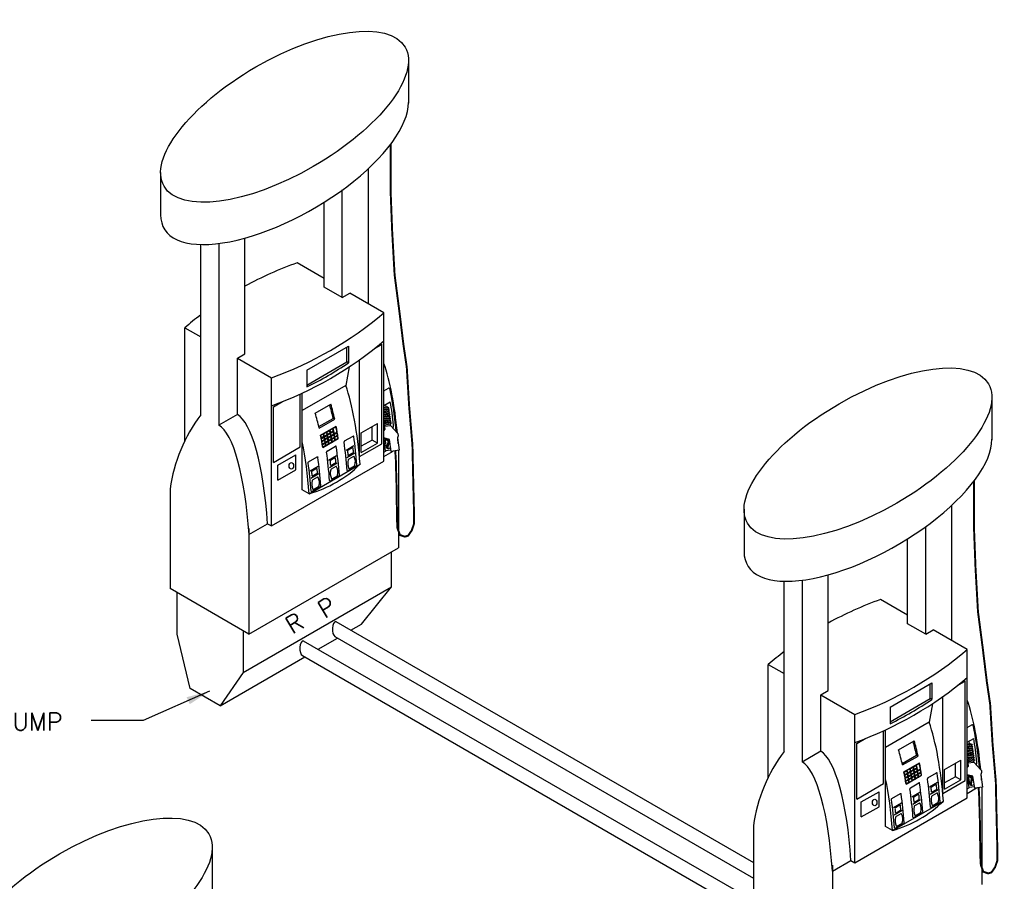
# Model space of a CAD drawing. Extents: x -15981 to -11679, y 2285 to 5601.
# Tile 101 of 103: x -12910 to -12404, y 3910 to 4353. Entities that reach past the tile are written whole.
import ezdxf

# ---------------------------------------------------------------- set-up
doc = ezdxf.new("R2010")
doc.units = 0
doc.header["$MEASUREMENT"] = 0
doc.header["$PDSIZE"] = 1
for name, color, linetype in [('DISPENSER', 3, 'CONTINUOUS'), ('PIPING-PRODUCT-PREMIUM', 5, 'CONTINUOUS'), ('PIPING-PRODUCT-REGULAR', 4, 'CONTINUOUS'), ('TEXT', 3, 'CONTINUOUS')]:
    doc.layers.add(name, color=color, linetype=linetype)
doc.styles.add('SIMPLEX', font='simplex')
doc.dimstyles.new('DIM96', dxfattribs={"dimscale": 96, "dimtxt": 0.125, "dimasz": 0.125, "dimexe": 0.0625, "dimexo": 0.0625, "dimgap": 0.0625, "dimtad": 1, "dimdec": 4, "dimzin": 3, "dimdsep": 46, "dimlunit": 4, "dimtxsty": 'SIMPLEX', "dimcen": 0, "dimdle": 0.0625, "dimclrd": 3, "dimclre": 3, "dimclrt": 3, "dimadec": 0, "dimazin": 0, "dimtfac": 1, "dimtdec": 4, "dimtmove": 2, "dimatfit": 3, "dimfxl": 1, "dimfrac": 2, "dimtolj": 1, "dimtzin": 0, "dimarcsym": 0})

msp = doc.modelspace()

# ---------------------------------------------------------------- linework, layer by layer
at = {"layer": 'DISPENSER'}
for p, q in [((-12710.23, 4332.02), (-12710.23, 4309.92)), ((-12837.66, 4274.29), (-12837.66, 4252.56)), ((-12730.83, 4206.73), (-12730.83, 4276.33)), ((-12744.24, 4209.99), (-12744.24, 4265.33)), ((-12753.58, 4215.38), (-12753.58, 4259.01)), ((-12794.31, 4181.08), (-12794.31, 4240.55)), ((-12817.06, 4149.68), (-12817.06, 4237.26)), ((-12807.72, 4237.78), (-12807.72, 4144.29)), ((-12753.58, 4219.86), (-12767.44, 4227.87)), ((-12744.24, 4209.99), (-12753.58, 4215.38)), ((-12744.24, 4209.99), (-12740.36, 4212.23)), ((-12722.87, 4202.13), (-12740.36, 4212.23)), ((-12722.87, 4125.87), (-12722.87, 4202.13)), ((-12825.27, 4194.48), (-12817.06, 4189.74)), ((-12825.27, 4136.26), (-12825.27, 4194.48)), ((-12798.19, 4178.84), (-12794.31, 4181.08)), ((-12798.19, 4149.79), (-12798.19, 4178.84)), ((-12798.19, 4178.84), (-12780.7, 4168.74)), ((-12735.43, 4128.15), (-12735.43, 4177.94)), ((-12740.74, 4174.29), (-12742.47, 4164.76)), ((-12780.7, 4092.48), (-12780.7, 4168.74)), ((-12742.47, 4164.76), (-12764.86, 4151.84)), ((-12764.86, 4111.15), (-12764.86, 4160.82)), ((-12410.23, 4158.81), (-12410.23, 4136.72)), ((-12798.19, 4149.79), (-12807.72, 4144.29)), ((-12742.29, 4131.56), (-12738.24, 4133.91)), ((-12751.29, 4126.37), (-12747.24, 4128.71)), ((-12741.87, 4127.78), (-12737.82, 4130.12)), ((-12715.34, 4131.36), (-12715.34, 4081.26)), ((-12780.7, 4092.48), (-12722.87, 4125.87)), ((-12761.29, 4109.1), (-12735.14, 4124.2)), ((-12760.79, 4120.88), (-12756.74, 4123.22)), ((-12750.87, 4122.58), (-12746.82, 4124.92)), ((-12760.37, 4117.1), (-12756.32, 4119.44)), ((-12832.8, 4111.56), (-12832.8, 4060.3)), ((-12761.29, 4109.1), (-12764.86, 4111.15)), ((-12430.83, 4033.52), (-12430.83, 4103.12)), ((-12537.66, 4101.08), (-12537.66, 4079.35)), ((-12792.23, 4088.13), (-12782.7, 4093.63)), ((-12782.7, 4093.63), (-12780.7, 4092.48)), ((-12444.24, 4036.79), (-12444.24, 4092.12)), ((-12792.23, 4091.2), (-12792.23, 4036.87)), ((-12792.23, 4036.87), (-12715.34, 4081.26)), ((-12453.58, 4042.18), (-12453.58, 4085.8)), ((-12494.31, 4007.87), (-12494.31, 4067.35)), ((-12517.06, 3976.48), (-12517.06, 4064.06)), ((-12507.72, 4064.58), (-12507.72, 3971.08)), ((-12792.23, 4036.87), (-12832.8, 4060.3)), ((-12453.58, 4046.65), (-12467.44, 4054.66)), ((-12444.24, 4036.79), (-12453.58, 4042.18)), ((-12444.24, 4036.79), (-12440.36, 4039.02)), ((-12422.87, 4028.93), (-12440.36, 4039.02)), ((-12422.87, 3952.66), (-12422.87, 4028.93)), ((-12525.27, 4021.27), (-12517.06, 4016.53)), ((-12525.27, 3963.06), (-12525.27, 4021.27)), ((-12498.19, 4005.64), (-12494.31, 4007.87)), ((-12498.19, 3976.59), (-12498.19, 4005.64)), ((-12498.19, 4005.64), (-12480.7, 3995.54)), ((-12440.74, 4001.09), (-12442.47, 3991.56)), ((-12435.43, 3954.94), (-12435.43, 4004.73)), ((-12480.7, 3919.27), (-12480.7, 3995.54)), ((-12442.47, 3991.56), (-12464.86, 3978.63)), ((-12464.86, 3937.95), (-12464.86, 3987.61)), ((-12498.19, 3976.59), (-12507.72, 3971.08)), ((-12442.29, 3958.36), (-12438.24, 3960.7)), ((-12451.29, 3953.16), (-12447.24, 3955.5)), ((-12441.87, 3954.58), (-12437.82, 3956.91)), ((-12415.34, 3958.15), (-12415.34, 3908.06)), ((-12480.7, 3919.27), (-12422.87, 3952.66)), ((-12461.29, 3935.89), (-12435.14, 3950.99)), ((-12460.79, 3947.68), (-12456.74, 3950.02)), ((-12450.87, 3949.38), (-12446.82, 3951.72)), ((-12460.37, 3943.89), (-12456.32, 3946.23)), ((-12532.8, 3938.35), (-12532.8, 3887.09)), ((-12461.29, 3935.89), (-12464.86, 3937.95)), ((-12811.15, 3927.35), (-12811.15, 3905.25)), ((-12492.23, 3914.93), (-12482.7, 3920.43)), ((-12482.7, 3920.43), (-12480.7, 3919.27)), ((-12492.23, 3917.99), (-12492.23, 3863.67))]:
    msp.add_line(p, q, dxfattribs=at)
at = {"layer": 'DISPENSER', "color": 2}
for p, q in [((-12762.5, 4172.57), (-12741.06, 4184.96)), ((-12741.06, 4184.96), (-12741.06, 4176.46)), ((-12727.62, 4183.8), (-12723.87, 4185.97)), ((-12723.87, 4134.82), (-12723.87, 4185.97)), ((-12762.5, 4172.57), (-12762.5, 4163.97)), ((-12722.87, 4161.98), (-12720.54, 4163.33)), ((-12765.86, 4133.16), (-12765.86, 4160.36)), ((-12779.7, 4153.74), (-12774.94, 4156.48)), ((-12779.7, 4125.17), (-12779.7, 4153.74)), ((-12758.14, 4150.53), (-12750.14, 4155.15)), ((-12722.87, 4154.5), (-12719.55, 4156.41)), ((-12756.17, 4142.76), (-12748.17, 4147.38)), ((-12734.48, 4140.4), (-12726.15, 4145.21)), ((-12726.15, 4135.1), (-12726.15, 4145.21)), ((-12754.32, 4132.88), (-12746.32, 4137.5)), ((-12743.1, 4136.21), (-12738.71, 4138.75)), ((-12734.48, 4130.28), (-12734.48, 4140.4)), ((-12779.7, 4125.17), (-12765.86, 4133.16)), ((-12752.1, 4131.02), (-12747.71, 4133.55)), ((-12735.43, 4128.15), (-12723.87, 4134.82)), ((-12734.48, 4130.28), (-12726.15, 4135.1)), ((-12777.34, 4123.76), (-12768.22, 4129.03)), ((-12768.22, 4121.32), (-12768.22, 4129.03)), ((-12722.87, 4130.49), (-12721.71, 4131.16)), ((-12722.87, 4128.18), (-12718.05, 4130.96)), ((-12777.34, 4116.05), (-12777.34, 4123.76)), ((-12741.39, 4120.87), (-12737.01, 4123.41)), ((-12777.34, 4116.05), (-12768.22, 4121.32)), ((-12750.39, 4115.68), (-12746.01, 4118.21)), ((-12759.89, 4110.19), (-12755.51, 4112.72)), ((-12718.91, 4061.2), (-12718.91, 4079.2)), ((-12795.15, 4017.18), (-12718.91, 4061.2)), ((-12734.4, 4041.95), (-12718.91, 4061.2)), ((-12739.79, 4038.84), (-12734.4, 4041.95)), ((-12462.5, 3999.37), (-12441.06, 4011.75)), ((-12441.06, 4011.75), (-12441.06, 4003.25)), ((-12427.62, 4010.59), (-12423.87, 4012.76)), ((-12423.87, 3961.62), (-12423.87, 4012.76)), ((-12462.5, 3999.37), (-12462.5, 3990.76)), ((-12422.87, 3988.78), (-12420.54, 3990.12)), ((-12465.86, 3959.95), (-12465.86, 3987.15)), ((-12479.7, 3980.53), (-12474.94, 3983.28)), ((-12479.7, 3951.96), (-12479.7, 3980.53)), ((-12458.14, 3977.33), (-12450.14, 3981.94)), ((-12422.87, 3981.29), (-12419.55, 3983.21)), ((-12456.17, 3969.55), (-12448.17, 3974.17)), ((-12434.48, 3967.2), (-12426.14, 3972.01)), ((-12426.14, 3961.89), (-12426.14, 3972.01)), ((-12443.09, 3963.01), (-12438.71, 3965.54)), ((-12434.48, 3957.08), (-12434.48, 3967.2)), ((-12479.7, 3951.96), (-12465.86, 3959.95)), ((-12454.32, 3959.68), (-12446.32, 3964.3)), ((-12452.09, 3957.81), (-12447.71, 3960.35)), ((-12435.43, 3954.94), (-12423.87, 3961.62)), ((-12434.48, 3957.08), (-12426.14, 3961.89)), ((-12477.34, 3950.56), (-12468.22, 3955.82)), ((-12468.22, 3948.11), (-12468.22, 3955.82)), ((-12422.87, 3957.28), (-12421.71, 3957.95)), ((-12422.87, 3954.97), (-12418.05, 3957.75)), ((-12477.34, 3942.85), (-12477.34, 3950.56)), ((-12441.39, 3947.67), (-12437.01, 3950.2)), ((-12477.34, 3942.85), (-12468.22, 3948.11)), ((-12450.39, 3942.47), (-12446.01, 3945)), ((-12459.89, 3936.99), (-12455.51, 3939.52))]:
    msp.add_line(p, q, dxfattribs=at)
at = {"layer": 'DISPENSER', "color": 7}
for p, q in [((-12741.85, 4176.92), (-12741.85, 4184.5)), ((-12762.5, 4164.99), (-12741.85, 4176.92)), ((-12741.06, 4176.46), (-12741.85, 4176.92)), ((-12720.35, 4153.31), (-12722.87, 4152.94)), ((-12720.83, 4152.6), (-12722.87, 4152.3)), ((-12720.18, 4152.19), (-12722.87, 4151.8)), ((-12756.35, 4143.57), (-12748.96, 4147.84)), ((-12748.17, 4147.38), (-12748.96, 4147.84)), ((-12720.66, 4151.48), (-12722.87, 4151.16)), ((-12720.02, 4151.08), (-12722.87, 4150.66)), ((-12720.5, 4150.36), (-12722.87, 4150.02)), ((-12719.85, 4149.96), (-12722.87, 4149.51)), ((-12720.33, 4149.25), (-12722.87, 4148.87)), ((-12719.69, 4148.84), (-12722.87, 4148.37)), ((-12719.52, 4147.72), (-12722.87, 4147.23)), ((-12720.17, 4148.13), (-12722.8, 4147.74)), ((-12720, 4147.01), (-12722.64, 4146.62)), ((-12750.49, 4141.89), (-12749.11, 4142.68)), ((-12748.89, 4142.81), (-12747.51, 4143.6)), ((-12728.93, 4136.7), (-12728.93, 4143.61)), ((-12719.36, 4146.6), (-12722.87, 4146.09)), ((-12719.2, 4145.49), (-12722.87, 4144.95)), ((-12719.84, 4145.89), (-12722.47, 4145.51)), ((-12755.29, 4139.12), (-12753.91, 4139.91)), ((-12755.04, 4137.81), (-12753.67, 4138.6)), ((-12754.99, 4137.55), (-12752.02, 4139.26)), ((-12754.75, 4136.23), (-12753.38, 4137.03)), ((-12753.69, 4140.04), (-12752.31, 4140.83)), ((-12753.44, 4138.73), (-12752.07, 4139.52)), ((-12753.15, 4137.16), (-12751.78, 4137.95)), ((-12753.11, 4136.9), (-12751.74, 4137.69)), ((-12752.09, 4140.96), (-12750.71, 4141.76)), ((-12751.84, 4139.65), (-12750.47, 4140.45)), ((-12751.79, 4139.39), (-12750.42, 4140.18)), ((-12751.55, 4138.08), (-12750.18, 4138.87)), ((-12751.51, 4137.82), (-12750.14, 4138.61)), ((-12751.28, 4136.51), (-12749.91, 4137.3)), ((-12751.24, 4136.24), (-12749.87, 4137.03)), ((-12750.24, 4140.58), (-12748.87, 4141.37)), ((-12750.19, 4140.32), (-12748.82, 4141.11)), ((-12749.95, 4139.01), (-12748.58, 4139.8)), ((-12749.91, 4138.74), (-12748.54, 4139.53)), ((-12749.68, 4137.43), (-12748.31, 4138.22)), ((-12749.64, 4137.17), (-12748.27, 4137.96)), ((-12748.35, 4139.93), (-12746.98, 4140.72)), ((-12748.31, 4139.67), (-12746.94, 4140.46)), ((-12748.08, 4138.35), (-12746.71, 4139.15)), ((-12748.04, 4138.09), (-12746.67, 4138.88)), ((-12747.83, 4136.78), (-12746.46, 4137.57)), ((-12754.71, 4135.97), (-12753.34, 4136.76)), ((-12754.48, 4134.66), (-12753.11, 4135.45)), ((-12754.44, 4134.4), (-12753.07, 4135.19)), ((-12754.23, 4133.08), (-12752.86, 4133.87)), ((-12752.88, 4135.58), (-12751.51, 4136.37)), ((-12752.84, 4135.32), (-12751.47, 4136.11)), ((-12752.63, 4134.01), (-12751.26, 4134.8)), ((-12751.03, 4134.93), (-12749.66, 4135.72)), ((-12749.43, 4135.85), (-12748.06, 4136.64)), ((-12728.93, 4136.7), (-12734.48, 4133.5)), ((-12726.15, 4135.1), (-12728.93, 4136.7)), ((-12441.85, 4003.71), (-12441.85, 4011.29)), ((-12462.5, 3991.79), (-12441.85, 4003.71)), ((-12441.06, 4003.25), (-12441.85, 4003.71)), ((-12420.35, 3980.11), (-12422.87, 3979.74)), ((-12420.83, 3979.4), (-12422.87, 3979.1)), ((-12420.18, 3978.99), (-12422.87, 3978.59)), ((-12420.66, 3978.28), (-12422.87, 3977.95)), ((-12420.02, 3977.87), (-12422.87, 3977.45)), ((-12420.5, 3977.16), (-12422.87, 3976.81)), ((-12419.85, 3976.75), (-12422.87, 3976.31)), ((-12420.33, 3976.04), (-12422.87, 3975.67)), ((-12419.69, 3975.64), (-12422.87, 3975.17)), ((-12420.17, 3974.92), (-12422.8, 3974.54)), ((-12456.35, 3970.37), (-12448.96, 3974.63)), ((-12448.17, 3974.17), (-12448.96, 3974.63)), ((-12448.89, 3969.61), (-12447.51, 3970.4)), ((-12428.93, 3963.5), (-12428.93, 3970.4)), ((-12419.52, 3974.52), (-12422.87, 3974.03)), ((-12419.36, 3973.4), (-12422.87, 3972.88)), ((-12419.2, 3972.28), (-12422.87, 3971.74)), ((-12420, 3973.81), (-12422.64, 3973.42)), ((-12419.84, 3972.69), (-12422.47, 3972.3)), ((-12455.29, 3965.91), (-12453.91, 3966.7)), ((-12455.04, 3964.6), (-12453.67, 3965.39)), ((-12454.99, 3964.34), (-12452.02, 3966.06)), ((-12453.69, 3966.84), (-12452.31, 3967.63)), ((-12453.44, 3965.53), (-12452.07, 3966.32)), ((-12453.15, 3963.95), (-12451.78, 3964.74)), ((-12452.09, 3967.76), (-12450.71, 3968.55)), ((-12451.84, 3966.45), (-12450.47, 3967.24)), ((-12451.79, 3966.19), (-12450.42, 3966.98)), ((-12451.55, 3964.88), (-12450.18, 3965.67)), ((-12451.51, 3964.61), (-12450.14, 3965.41)), ((-12450.49, 3968.68), (-12449.11, 3969.47)), ((-12450.24, 3967.37), (-12448.87, 3968.16)), ((-12450.19, 3967.11), (-12448.82, 3967.9)), ((-12449.95, 3965.8), (-12448.58, 3966.59)), ((-12449.91, 3965.54), (-12448.54, 3966.33)), ((-12449.68, 3964.23), (-12448.31, 3965.02)), ((-12449.64, 3963.96), (-12448.27, 3964.75)), ((-12448.35, 3966.72), (-12446.98, 3967.52)), ((-12448.31, 3966.46), (-12446.94, 3967.25)), ((-12448.08, 3965.15), (-12446.71, 3965.94)), ((-12448.04, 3964.89), (-12446.67, 3965.68)), ((-12454.75, 3963.03), (-12453.38, 3963.82)), ((-12454.71, 3962.77), (-12453.34, 3963.56)), ((-12454.48, 3961.45), (-12453.11, 3962.25)), ((-12454.44, 3961.19), (-12453.07, 3961.98)), ((-12454.23, 3959.88), (-12452.86, 3960.67)), ((-12453.11, 3963.69), (-12451.74, 3964.48)), ((-12452.88, 3962.38), (-12451.51, 3963.17)), ((-12452.84, 3962.12), (-12451.47, 3962.91)), ((-12452.63, 3960.8), (-12451.26, 3961.59)), ((-12451.28, 3963.3), (-12449.91, 3964.09)), ((-12451.24, 3963.04), (-12449.87, 3963.83)), ((-12451.03, 3961.73), (-12449.66, 3962.52)), ((-12449.43, 3962.65), (-12448.06, 3963.44)), ((-12447.83, 3963.57), (-12446.46, 3964.36)), ((-12428.93, 3963.5), (-12434.48, 3960.29)), ((-12426.14, 3961.89), (-12428.93, 3963.5))]:
    msp.add_line(p, q, dxfattribs=at)
at = {"layer": 'DISPENSER', "color": 1}
for p, q in [((-12720.99, 4153.72), (-12722.87, 4153.44)), ((-12720.99, 4153.72), (-12722.87, 4153.44)), ((-12722.06, 4154.96), (-12721.86, 4153.59)), ((-12720.99, 4153.72), (-12720.35, 4153.31)), ((-12720.35, 4153.31), (-12720.83, 4152.6)), ((-12720.83, 4152.6), (-12720.18, 4152.19)), ((-12720.18, 4152.19), (-12720.66, 4151.48)), ((-12722.87, 4147.79), (-12722.8, 4147.74)), ((-12722.8, 4147.74), (-12722.87, 4147.67)), ((-12720.66, 4151.48), (-12720.02, 4151.08)), ((-12720.02, 4151.08), (-12720.5, 4150.36)), ((-12720.5, 4150.36), (-12719.85, 4149.96)), ((-12719.85, 4149.96), (-12720.33, 4149.25)), ((-12720.33, 4149.25), (-12719.69, 4148.84)), ((-12719.69, 4148.84), (-12720.17, 4148.13)), ((-12720.17, 4148.13), (-12719.52, 4147.72)), ((-12719.52, 4147.72), (-12720, 4147.01)), ((-12720, 4147.01), (-12719.36, 4146.6)), ((-12722.87, 4146.81), (-12722.64, 4146.62)), ((-12722.64, 4146.62), (-12722.87, 4146.36)), ((-12722.87, 4145.83), (-12722.47, 4145.51)), ((-12722.47, 4145.51), (-12722.87, 4145.06)), ((-12722.87, 4144.84), (-12722.31, 4144.39)), ((-12719.68, 4144.78), (-12722.31, 4144.39)), ((-12722.31, 4144.39), (-12722.23, 4143.83)), ((-12719.36, 4146.6), (-12719.84, 4145.89)), ((-12719.84, 4145.89), (-12719.2, 4145.49)), ((-12719.2, 4145.49), (-12719.68, 4144.78)), ((-12719.68, 4144.78), (-12719.59, 4144.22)), ((-12420.99, 3980.51), (-12422.87, 3980.24)), ((-12420.99, 3980.51), (-12422.87, 3980.24)), ((-12422.06, 3981.76), (-12421.86, 3980.38)), ((-12420.99, 3980.51), (-12420.35, 3980.11)), ((-12420.35, 3980.11), (-12420.83, 3979.4)), ((-12420.83, 3979.4), (-12420.18, 3978.99)), ((-12420.18, 3978.99), (-12420.66, 3978.28)), ((-12420.66, 3978.28), (-12420.02, 3977.87)), ((-12420.02, 3977.87), (-12420.5, 3977.16)), ((-12420.5, 3977.16), (-12419.85, 3976.75)), ((-12419.85, 3976.75), (-12420.33, 3976.04)), ((-12420.33, 3976.04), (-12419.69, 3975.64)), ((-12419.69, 3975.64), (-12420.17, 3974.92)), ((-12420.17, 3974.92), (-12419.52, 3974.52)), ((-12422.87, 3974.59), (-12422.8, 3974.54)), ((-12422.8, 3974.54), (-12422.87, 3974.46)), ((-12422.87, 3973.61), (-12422.64, 3973.42)), ((-12422.64, 3973.42), (-12422.87, 3973.16)), ((-12422.87, 3972.62), (-12422.47, 3972.3)), ((-12422.47, 3972.3), (-12422.87, 3971.85)), ((-12422.87, 3971.64), (-12422.31, 3971.18)), ((-12419.68, 3971.57), (-12422.31, 3971.18)), ((-12422.31, 3971.18), (-12422.23, 3970.62)), ((-12419.52, 3974.52), (-12420, 3973.81)), ((-12420, 3973.81), (-12419.36, 3973.4)), ((-12419.36, 3973.4), (-12419.84, 3972.69)), ((-12419.84, 3972.69), (-12419.2, 3972.28)), ((-12419.2, 3972.28), (-12419.68, 3971.57)), ((-12419.68, 3971.57), (-12419.59, 3971.01))]:
    msp.add_line(p, q, dxfattribs=at)
at = {"layer": 'DISPENSER', "const_width": 1}
for points in [[(-12719.36, 4288.85), (-12719.36, 4263.75), (-12718.61, 4244.16), (-12717.35, 4221.66), (-12714.85, 4202.49), (-12712.77, 4185.41), (-12711.1, 4174.16), (-12709.85, 4153.74), (-12708.18, 4134.15), (-12707.76, 4115.4), (-12707.34, 4097.9), (-12707.43, 4093.46), (-12708.52, 4090.22), (-12710.44, 4087.45), (-12712.17, 4087), (-12714.56, 4087.84), (-12715.87, 4091.27), (-12716.14, 4095.98), (-12716.17, 4101.7), (-12716.33, 4106.68), (-12716.33, 4112.68), (-12716.45, 4116.77), (-12716.57, 4120.97), (-12716.69, 4126.02), (-12717.01, 4131.11)], [(-12419.36, 4115.64), (-12419.36, 4090.54), (-12418.61, 4070.96), (-12417.35, 4048.45), (-12414.85, 4029.29), (-12412.77, 4012.2), (-12411.1, 4000.95), (-12409.85, 3980.53), (-12408.18, 3960.95), (-12407.76, 3942.2), (-12407.34, 3924.7), (-12407.43, 3920.26), (-12408.52, 3917.01), (-12410.44, 3914.25), (-12412.17, 3913.8), (-12414.56, 3914.64), (-12415.87, 3918.07), (-12416.14, 3922.78), (-12416.17, 3928.5), (-12416.33, 3933.47), (-12416.33, 3939.48), (-12416.45, 3943.56), (-12416.57, 3947.77), (-12416.69, 3952.81), (-12417.01, 3957.9)]]:
    msp.add_lwpolyline(points, dxfattribs=at)
at = {"layer": 'DISPENSER', "color": 2}
for points in [[(-12755.43, 4139.18), (-12747.43, 4143.8)], [(-12795.15, 4038.56), (-12795.15, 4017.18), (-12807.06, 4000), (-12822.55, 4008.94), (-12829.23, 4036.85), (-12829.23, 4058.23)], [(-12756.67, 4029.09), (-12746.67, 4034.86)], [(-12807.06, 4000), (-12763.55, 4025.12)], [(-12455.43, 3965.98), (-12447.43, 3970.59)]]:
    msp.add_lwpolyline(points, dxfattribs=at)
at = {"layer": 'DISPENSER', "color": 7}
for points in [[(-12748.87, 4141.37, 0.001855), (-12749.11, 4142.68)], [(-12748.35, 4139.93, 0.004071), (-12748.89, 4142.81, 0.004071)], [(-12746.98, 4140.72), (-12746.98, 4140.72, 0.004293), (-12747.51, 4143.6)], [(-12755.04, 4137.81, 0.001852), (-12755.29, 4139.12)], [(-12754.75, 4136.23, 0.00185), (-12754.99, 4137.55, 0.00185)], [(-12753.67, 4138.6, 0.001855), (-12753.91, 4139.91)], [(-12753.44, 4138.73, 0.001852), (-12753.69, 4140.04)], [(-12753.38, 4137.03, 0.001853), (-12753.62, 4138.34)], [(-12753.15, 4137.16, 0.00185), (-12753.39, 4138.47)], [(-12752.88, 4135.58, 0.001849), (-12753.11, 4136.9)], [(-12752.07, 4139.52, 0.001855), (-12752.31, 4140.83)], [(-12751.84, 4139.65, 0.001852), (-12752.09, 4140.96)], [(-12751.78, 4137.95, 0.001853), (-12752.02, 4139.26)], [(-12751.55, 4138.08, 0.00185), (-12751.79, 4139.39)], [(-12751.51, 4136.37, 0.001852), (-12751.74, 4137.69)], [(-12751.28, 4136.51, 0.001849), (-12751.51, 4137.82)], [(-12750.47, 4140.45, 0.001855), (-12750.71, 4141.76)], [(-12750.24, 4140.58, 0.001852), (-12750.49, 4141.89)], [(-12750.18, 4138.87, 0.001853), (-12750.42, 4140.18)], [(-12749.95, 4139.01, 0.00185), (-12750.19, 4140.32)], [(-12749.91, 4137.3, 0.001852), (-12750.14, 4138.61, 0.001852)], [(-12749.68, 4137.43, 0.001849), (-12749.91, 4138.74, 0.001849)], [(-12749.66, 4135.72, 0.001851), (-12749.87, 4137.03)], [(-12749.43, 4135.85, 0.001848), (-12749.64, 4137.17)], [(-12748.58, 4139.8, 0.001853), (-12748.82, 4141.11)], [(-12748.31, 4138.22, 0.001852), (-12748.54, 4139.53, 0.001852)], [(-12748.08, 4138.35, 0.001849), (-12748.31, 4139.67, 0.001849)], [(-12748.06, 4136.64, 0.001851), (-12748.27, 4137.96, 0.001851)], [(-12747.83, 4136.78, 0.001848), (-12748.04, 4138.09, 0.001848)], [(-12746.71, 4139.15), (-12746.71, 4139.15, 0.001822), (-12746.94, 4140.46)], [(-12746.46, 4137.57), (-12746.46, 4137.57, 0.001749), (-12746.67, 4138.88)], [(-12754.48, 4134.66, 0.001849), (-12754.71, 4135.97, 0.001849)], [(-12754.23, 4133.08, 0.001848), (-12754.44, 4134.4)], [(-12753.11, 4135.45, 0.001852), (-12753.34, 4136.76, 0.001852)], [(-12752.86, 4133.87, 0.001851), (-12753.07, 4135.19)], [(-12752.63, 4134.01, 0.001848), (-12752.84, 4135.32)], [(-12751.26, 4134.8, 0.001851), (-12751.47, 4136.11)], [(-12751.03, 4134.93, 0.001848), (-12751.24, 4136.24)], [(-12446.98, 3967.52), (-12446.98, 3967.52, 0.004293), (-12447.51, 3970.4)], [(-12455.04, 3964.6, 0.001852), (-12455.29, 3965.91)], [(-12453.67, 3965.39, 0.001855), (-12453.91, 3966.7)], [(-12453.44, 3965.53, 0.001852), (-12453.69, 3966.84)], [(-12453.38, 3963.82, 0.001853), (-12453.62, 3965.13)], [(-12453.15, 3963.95, 0.00185), (-12453.39, 3965.26)], [(-12452.07, 3966.32, 0.001855), (-12452.31, 3967.63)], [(-12451.84, 3966.45, 0.001852), (-12452.09, 3967.76)], [(-12451.78, 3964.74, 0.001853), (-12452.02, 3966.06)], [(-12451.55, 3964.88, 0.00185), (-12451.79, 3966.19)], [(-12450.47, 3967.24, 0.001855), (-12450.71, 3968.55)], [(-12450.24, 3967.37, 0.001852), (-12450.49, 3968.68)], [(-12450.18, 3965.67, 0.001853), (-12450.42, 3966.98)], [(-12449.95, 3965.8, 0.00185), (-12450.19, 3967.11)], [(-12449.91, 3964.09, 0.001852), (-12450.14, 3965.41, 0.001852)], [(-12449.68, 3964.23, 0.001849), (-12449.91, 3965.54, 0.001849)], [(-12448.87, 3968.16, 0.001855), (-12449.11, 3969.47)], [(-12448.35, 3966.72, 0.004071), (-12448.89, 3969.61, 0.004071)], [(-12448.58, 3966.59, 0.001853), (-12448.82, 3967.9)], [(-12448.31, 3965.02, 0.001852), (-12448.54, 3966.33, 0.001852)], [(-12448.08, 3965.15, 0.001849), (-12448.31, 3966.46, 0.001849)], [(-12448.06, 3963.44, 0.001851), (-12448.27, 3964.75, 0.001851)], [(-12447.83, 3963.57, 0.001848), (-12448.04, 3964.89, 0.001848)], [(-12446.71, 3965.94), (-12446.71, 3965.94, 0.001822), (-12446.94, 3967.25)], [(-12446.46, 3964.36), (-12446.46, 3964.36, 0.001749), (-12446.67, 3965.68)], [(-12454.75, 3963.03, 0.00185), (-12454.99, 3964.34, 0.00185)], [(-12454.48, 3961.45, 0.001849), (-12454.71, 3962.77, 0.001849)], [(-12454.23, 3959.88, 0.001848), (-12454.44, 3961.19)], [(-12453.11, 3962.25, 0.001852), (-12453.34, 3963.56, 0.001852)], [(-12452.88, 3962.38, 0.001849), (-12453.11, 3963.69)], [(-12452.86, 3960.67, 0.001851), (-12453.07, 3961.98)], [(-12452.63, 3960.8, 0.001848), (-12452.84, 3962.12)], [(-12451.51, 3963.17, 0.001852), (-12451.74, 3964.48)], [(-12451.28, 3963.3, 0.001849), (-12451.51, 3964.61)], [(-12451.26, 3961.59, 0.001851), (-12451.47, 3962.91)], [(-12451.03, 3961.73, 0.001848), (-12451.24, 3963.04)], [(-12449.66, 3962.52, 0.001851), (-12449.87, 3963.83)], [(-12449.43, 3962.65, 0.001848), (-12449.64, 3963.96)]]:
    msp.add_lwpolyline(points, format="xyb", dxfattribs=at)
at = {"layer": 'DISPENSER'}
for points in [[(-12722.87, 4141.43), (-12722.24, 4142.22), (-12722.47, 4143.79), (-12719.46, 4144.24), (-12715.62, 4140.01), (-12715.45, 4138.83), (-12715.92, 4137.81), (-12714.98, 4131.41), (-12719.04, 4130.81), (-12719.94, 4136.93), (-12722.87, 4137.74)], [(-12719.15, 4131.53), (-12721.96, 4131.12), (-12722.87, 4137.26)], [(-12422.87, 3968.23), (-12422.24, 3969.02), (-12422.47, 3970.59), (-12419.46, 3971.03), (-12415.62, 3966.8), (-12415.45, 3965.62), (-12415.92, 3964.61), (-12414.98, 3958.2), (-12419.04, 3957.61), (-12419.94, 3963.73), (-12422.87, 3964.54)], [(-12419.15, 3958.33), (-12421.96, 3957.91), (-12422.87, 3964.06)]]:
    msp.add_lwpolyline(points, dxfattribs=at)
for points in [[(-12719.3, 4132.61), (-12720.49, 4132.24, -0.46232), (-12721.46, 4132.84), (-12722.15, 4137.55)], [(-12722.06, 4137.03), (-12721.04, 4136.37, -0.226401), (-12720.88, 4135.75), (-12721.42, 4132.69)], [(-12721.79, 4137.45), (-12720.71, 4136.76, -0.243692), (-12720.39, 4135.65), (-12720.99, 4132.25)], [(-12419.3, 3959.41), (-12420.49, 3959.03, -0.46232), (-12421.46, 3959.64), (-12422.15, 3964.34)], [(-12422.06, 3963.82), (-12421.04, 3963.17, -0.226401), (-12420.88, 3962.54), (-12421.42, 3959.49)], [(-12421.79, 3964.24), (-12420.71, 3963.55, -0.243692), (-12420.39, 3962.45), (-12420.99, 3959.05)]]:
    msp.add_lwpolyline(points, format="xyb", dxfattribs=at)
at = {"layer": 'DISPENSER', "color": 1}
for points in [[(-12741.56, 4130.94, -0.001985), (-12741.36, 4129.09), (-12741.36, 4129.09, 0.543613), (-12740.99, 4128.9), (-12738.76, 4130.18, 0.297132), (-12738.51, 4130.67), (-12738.51, 4130.67, 0.002001), (-12738.72, 4132.52, 0.539267), (-12739.09, 4132.71), (-12741.31, 4131.43, 0.297833)], [(-12750.56, 4125.74, -0.001985), (-12750.36, 4123.89), (-12750.36, 4123.89, 0.543613), (-12749.99, 4123.7), (-12747.76, 4124.99, 0.297132), (-12747.51, 4125.47), (-12747.51, 4125.47, 0.002001), (-12747.72, 4127.32, 0.539267), (-12748.09, 4127.51), (-12750.31, 4126.23, 0.297833)], [(-12760.06, 4120.26, -0.001985), (-12759.86, 4118.41), (-12759.86, 4118.41, 0.543613), (-12759.49, 4118.22), (-12757.26, 4119.5, 0.297132), (-12757.01, 4119.99), (-12757.01, 4119.99, 0.002001), (-12757.22, 4121.84, 0.539267), (-12757.59, 4122.03), (-12759.81, 4120.75, 0.297833)], [(-12441.56, 3957.73, -0.001985), (-12441.36, 3955.88), (-12441.36, 3955.88, 0.543613), (-12440.99, 3955.69), (-12438.76, 3956.98, 0.297132), (-12438.51, 3957.47), (-12438.51, 3957.47, 0.002001), (-12438.72, 3959.31, 0.539267), (-12439.09, 3959.5), (-12441.31, 3958.22, 0.297833)], [(-12450.56, 3952.54, -0.001985), (-12450.36, 3950.69), (-12450.36, 3950.69, 0.543613), (-12449.99, 3950.5), (-12447.76, 3951.78, 0.297132), (-12447.51, 3952.27), (-12447.51, 3952.27, 0.002001), (-12447.72, 3954.12, 0.539267), (-12448.09, 3954.31), (-12450.31, 3953.03, 0.297833)], [(-12460.06, 3947.05, -0.001985), (-12459.86, 3945.2), (-12459.86, 3945.2, 0.543613), (-12459.49, 3945.01), (-12457.26, 3946.3, 0.297132), (-12457.01, 3946.78), (-12457.01, 3946.78, 0.002001), (-12457.22, 3948.63, 0.539267), (-12457.59, 3948.82), (-12459.81, 3947.54, 0.297833)]]:
    msp.add_lwpolyline(points, format="xyb", close=True, dxfattribs=at)
at = {"layer": 'DISPENSER', "color": 2}
for points in [[(-12761.84, 4125.03, -0.305739), (-12761.6, 4125.53), (-12757.21, 4128.07, -0.531751), (-12756.84, 4127.88)], [(-12740.84, 4122.07, 0.441442), (-12740.49, 4121.96), (-12738.01, 4123.39, 0.191447), (-12737.78, 4123.68, 0.189181), (-12738.15, 4128.18, 0.433762), (-12738.5, 4128.29), (-12740.96, 4126.87, 0.195171), (-12741.19, 4126.58, 0.178806), (-12740.84, 4122.07)], [(-12749.84, 4116.87, 0.441442), (-12749.49, 4116.76), (-12747.01, 4118.19, 0.191447), (-12746.78, 4118.48, 0.189181), (-12747.15, 4122.99, 0.433762), (-12747.5, 4123.09), (-12749.96, 4121.68, 0.195171), (-12750.19, 4121.38, 0.178806), (-12749.84, 4116.87)], [(-12759.34, 4111.39, 0.441442), (-12758.99, 4111.28), (-12756.51, 4112.71, 0.191447), (-12756.28, 4113, 0.189181), (-12756.65, 4117.5, 0.433762), (-12757, 4117.61), (-12759.46, 4116.19, 0.195171), (-12759.69, 4115.89, 0.178806), (-12759.34, 4111.39)], [(-12461.84, 3951.83, -0.305739), (-12461.59, 3952.33), (-12457.21, 3954.86, -0.531751), (-12456.84, 3954.68)], [(-12440.84, 3948.86, 0.441442), (-12440.49, 3948.75), (-12438.01, 3950.19, 0.191447), (-12437.78, 3950.48, 0.189181), (-12438.15, 3954.98, 0.433762), (-12438.5, 3955.09), (-12440.96, 3953.67, 0.195171), (-12441.19, 3953.37, 0.178806), (-12440.84, 3948.86)], [(-12449.84, 3943.67, 0.441442), (-12449.49, 3943.56), (-12447.01, 3944.99, 0.191447), (-12446.78, 3945.28, 0.189181), (-12447.15, 3949.78, 0.433762), (-12447.5, 3949.89), (-12449.96, 3948.47, 0.195171), (-12450.19, 3948.17, 0.178806), (-12449.84, 3943.67)], [(-12459.34, 3938.18, 0.441442), (-12458.99, 3938.07), (-12456.51, 3939.5, 0.191447), (-12456.28, 3939.79, 0.189181), (-12456.65, 3944.3, 0.433762), (-12457, 3944.4), (-12459.46, 3942.99, 0.195171), (-12459.69, 3942.69, 0.178806), (-12459.34, 3938.18)]]:
    msp.add_lwpolyline(points, format="xyb", dxfattribs=at)
at = {"layer": 'DISPENSER'}
for centre, radius, start, end in [((-12704.46, 4052), 186.8, 109.7038, 118.7516), ((-12704.46, 4052), 186.8, 127.0696, 130.2962), ((-12843.68, 4344.6), 186.8, 289.7038, 310.2962), ((-12843.68, 4330.17), 186.8, 289.7038, 310.2962), ((-12751.29, 4100.21), 82.29, 143.0509, 172.0774), ((-12778.05, 4168.32), 61.55, 285.799, 314.201), ((-12404.46, 3878.8), 186.8, 109.7038, 118.7516), ((-12404.46, 3878.8), 186.8, 127.0696, 130.2962), ((-12543.68, 4171.4), 186.8, 289.7038, 310.2962), ((-12543.68, 4156.97), 186.8, 289.7038, 310.2962), ((-12451.29, 3927.01), 82.29, 143.0509, 172.0774), ((-12478.05, 3995.12), 61.55, 285.799, 314.201)]:
    msp.add_arc(centre, radius, start, end, dxfattribs=at)
at = {"layer": 'DISPENSER', "color": 2}
for centre, radius, start, end in [((-12845.58, 4331.28), 186.8, 296.4081, 304.0252), ((-12720.29, 4162.9), 0.5, 12.0587, 120), ((-12719.84, 4144.04), 2, 324.0662, 6.3253), ((-12738.58, 4138.53), 0.25, 7.9925, 120), ((-12747.58, 4133.33), 0.25, 7.9925, 120), ((-12742.85, 4135.78), 0.5, 120, 188.0017), ((-12751.85, 4130.58), 0.5, 120, 188.0017), ((-12737.26, 4123.84), 0.5, 300, 4.3611), ((-12746.26, 4118.64), 0.5, 300, 4.3611), ((-12741.52, 4121.09), 0.25, 184.3797, 300), ((-12755.76, 4113.16), 0.5, 300, 4.3611), ((-12750.52, 4115.9), 0.25, 184.3797, 300), ((-12760.02, 4110.41), 0.25, 184.3797, 300), ((-12545.58, 4158.07), 186.8, 296.4081, 304.0252), ((-12420.29, 3989.69), 0.5, 12.0587, 120), ((-12419.84, 3970.83), 2, 324.0662, 6.3253), ((-12438.58, 3965.32), 0.25, 7.9925, 120), ((-12447.58, 3960.13), 0.25, 7.9925, 120), ((-12442.84, 3962.58), 0.5, 120, 188.0017), ((-12451.84, 3957.38), 0.5, 120, 188.0017), ((-12437.26, 3950.63), 0.5, 300, 4.3611), ((-12446.26, 3945.44), 0.5, 300, 4.3611), ((-12441.52, 3947.89), 0.25, 184.3797, 300), ((-12455.76, 3939.95), 0.5, 300, 4.3611), ((-12450.52, 3942.69), 0.25, 184.3797, 300), ((-12460.02, 3937.21), 0.25, 184.3797, 300)]:
    msp.add_arc(centre, radius, start, end, dxfattribs=at)
at = {"layer": 'DISPENSER'}
for centre in [(-12773.94, 4302.97), (-12473.94, 4129.77), (-12874.86, 3898.3)]:
    msp.add_ellipse(centre, major_axis=(-61.98, -35.78), ratio=0.413103, dxfattribs=at)
for centre, major_axis, ratio, start_param, end_param in [((-12773.94, 4281.24), (-61.98, -35.78), 0.413103, 6.043584, 9.196117), ((-12730.88, 4124.13), (-2.11, 65.07), 0.244624, 4.956517, 5.628974), ((-12750.48, 4112.82), (-2.11, 65.07), 0.244624, 4.880239, 5.628974), ((-12798.24, 4085.24), (-2.11, 65.07), 0.244624, 4.833761, 6.148341), ((-12807.77, 4079.74), (-2.11, 65.07), 0.244624, 4.833761, 6.148341), ((-12730.88, 4124.13), (-2.11, 65.07), 0.244624, 4.871248, 4.921949), ((-12730.88, 4124.13), (-2.11, 65.07), 0.244624, 4.871248, 4.921949), ((-12473.94, 4108.04), (-61.98, -35.78), 0.413103, 6.043584, 9.196117), ((-12776.64, 4097.72), (-2.11, 65.07), 0.244624, 4.880239, 5.328056), ((-12430.88, 3950.93), (-2.11, 65.07), 0.244624, 4.956517, 5.628974), ((-12450.48, 3939.61), (-2.11, 65.07), 0.244624, 4.880239, 5.628974), ((-12498.24, 3912.04), (-2.11, 65.07), 0.244624, 4.833761, 6.148341), ((-12507.77, 3906.54), (-2.11, 65.07), 0.244624, 4.833761, 6.148341), ((-12430.88, 3950.93), (-2.11, 65.07), 0.244624, 4.871248, 4.921949), ((-12430.88, 3950.93), (-2.11, 65.07), 0.244624, 4.871248, 4.921949), ((-12476.64, 3924.51), (-2.11, 65.07), 0.244624, 4.880239, 5.328056)]:
    msp.add_ellipse(centre, major_axis=major_axis, ratio=ratio, start_param=start_param, end_param=end_param, dxfattribs=at)
at = {"layer": 'DISPENSER', "color": 7}
for centre in [(-12760.35, 4108.04), (-12460.35, 3934.83)]:
    msp.add_ellipse(centre, major_axis=(-2.11, 65.07), ratio=0.244624, start_param=5.362633, end_param=5.506849, dxfattribs=at)
at = {"layer": 'DISPENSER', "color": 2}
for centre, start_param, end_param in [((-12759.56, 4107.58), 5.362633, 5.524395), ((-12767.56, 4102.96), 5.362633, 5.524395), ((-12759.56, 4107.58), 5.182346, 5.294844), ((-12767.56, 4102.96), 5.182346, 5.294844), ((-12752.06, 4111.91), 4.889465, 5.126567), ((-12761.06, 4106.71), 4.889465, 5.126567), ((-12757.06, 4109.02), 4.890753, 5.127124), ((-12770.56, 4101.23), 4.889465, 5.126567), ((-12766.06, 4103.82), 4.890753, 5.127124), ((-12775.56, 4098.34), 4.890753, 5.127124), ((-12459.56, 3934.37), 5.362633, 5.524395), ((-12467.56, 3929.75), 5.362633, 5.524395), ((-12459.56, 3934.37), 5.182346, 5.294844), ((-12467.56, 3929.75), 5.182346, 5.294844), ((-12452.06, 3938.7), 4.889465, 5.126567), ((-12461.06, 3933.51), 4.889465, 5.126567), ((-12457.06, 3935.82), 4.890753, 5.127124), ((-12470.56, 3928.02), 4.889465, 5.126567), ((-12466.06, 3930.62), 4.890753, 5.127124), ((-12475.56, 3925.13), 4.890753, 5.127124)]:
    msp.add_ellipse(centre, major_axis=(-2.11, 65.07), ratio=0.244624, start_param=start_param, end_param=end_param, dxfattribs=at)
at = {"layer": 'DISPENSER', "color": 1}
for centre in [(-12770.45, 4123.43), (-12470.45, 3950.22)]:
    msp.add_ellipse(centre, major_axis=(0, 1.67), ratio=0.698745, dxfattribs=at)
at = {"layer": 'DISPENSER', "color": 2}
for points in [[(-12716.51, 4140.98), (-12716.52, 4141.09), (-12716.53, 4141.21), (-12717.1, 4147.11), (-12717.86, 4152.68), (-12719.1, 4159.59), (-12719.44, 4161.33), (-12719.8, 4163)], [(-12416.51, 3967.77), (-12416.52, 3967.89), (-12416.53, 3968), (-12417.1, 3973.9), (-12417.86, 3979.47), (-12419.1, 3986.39), (-12419.44, 3988.12), (-12419.8, 3989.8)]]:
    msp.add_open_spline(points, degree=3, knots=[4.9670864, 4.9670864, 4.9670864, 4.9670864, 4.9724958, 4.9724958, 5.2499643, 5.2499643, 5.346627, 5.346627, 5.346627, 5.346627], dxfattribs=at)
for points in [[(-12717.85, 4144.26), (-12718.32, 4148.49), (-12718.89, 4152.57), (-12719.55, 4156.41)], [(-12417.85, 3971.05), (-12418.32, 3975.28), (-12418.89, 3979.36), (-12419.55, 3983.21)]]:
    msp.add_open_spline(points, degree=3, dxfattribs=at)
at = {"layer": 'DISPENSER'}
for p in [(-12752.72, 4133.81), (-12751.12, 4134.73), (-12749.52, 4135.65), (-12747.92, 4136.58), (-12452.72, 3960.6), (-12451.12, 3961.53), (-12449.52, 3962.45), (-12447.92, 3963.37)]:
    msp.add_point(p, dxfattribs=at)
at = {"layer": 'PIPING-PRODUCT-PREMIUM'}
for p, q in [((-12747.59, 4043.34), (-12532.8, 3919.33)), ((-12748.03, 4035.65), (-12532.8, 3911.38))]:
    msp.add_line(p, q, dxfattribs=at)
msp.add_ellipse((-12747.59, 4039.43), major_axis=(0, 3.91), ratio=0.45242, start_param=0, end_param=2.887656, dxfattribs=at)
at = {"layer": 'PIPING-PRODUCT-REGULAR'}
for p, q in [((-12764.29, 4033.49), (-12532.8, 3899.84)), ((-12764.73, 4025.8), (-12532.8, 3891.89))]:
    msp.add_line(p, q, dxfattribs=at)
msp.add_ellipse((-12764.29, 4029.58), major_axis=(0, 3.91), ratio=0.45242, start_param=0, end_param=2.887656, dxfattribs=at)

# ---------------------------------------------------------------- texts
at = {"layer": 'DISPENSER', "style": 'SIMPLEX'}
for s, p in [('P', (-12753.42, 4044.69)), ('R', (-12770.05, 4036.54))]:
    msp.add_text(s, height=9, rotation=30.8698, dxfattribs=at).set_placement(p)
at = {"layer": 'TEXT', "insert": (-12993.77, 3996.32), "char_height": 9, "width": 119.1701, "attachment_point": 1, "style": 'SIMPLEX'}
msp.add_mtext('\\pt153;DISPENSER SUMP', dxfattribs=at)

# ---------------------------------------------------------------- leaders
at = {"layer": 'TEXT'}
msp.add_leader([(-12812.54, 4007.47), (-12846.69, 3992.35), (-12873.34, 3992.35)], dimstyle='DIM96', override={"dimgap": 0.0625, "dimtad": 0}, dxfattribs=at)

doc.saveas('drawing.dxf')
